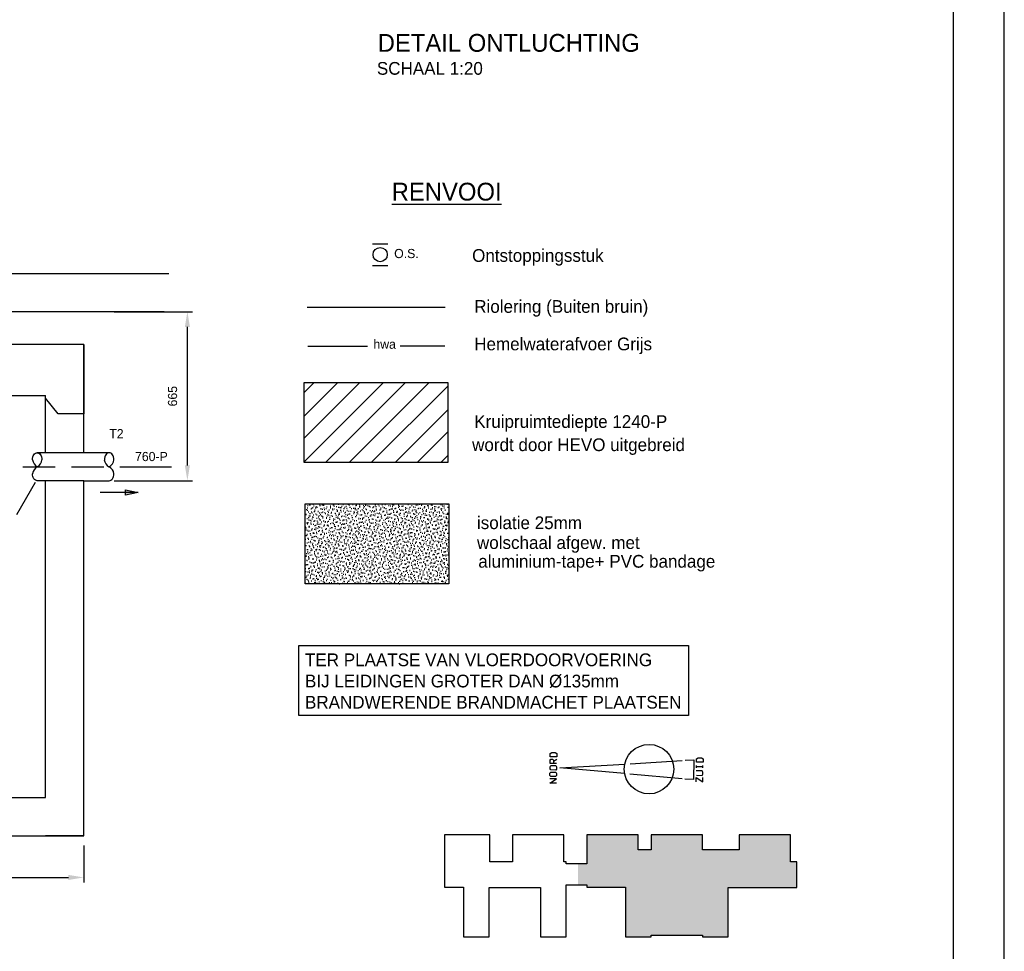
# Model space of a CAD drawing. Extents: x -34830 to 349597, y -3304 to 731056.
# Tile 36 of 48: x 99560 to 118900, y 6613 to 24914. Entities that reach past the tile are written whole.
import ezdxf

# ---------------------------------------------------------------- set-up
doc = ezdxf.new("R2010")
doc.units = 0
doc.header["$LTSCALE"] = 100
for name, pattern in [('2322121', [2000, 1000, 1000]), ('2322122', [47, 40, -7]), ('CENTER4', [5, 3.125, -0.625, 0.625, -0.625]), ('HIDDEN', [9.525, 6.35, -3.175])]:
    doc.linetypes.add(name, pattern=pattern)
doc.layers.get('0').update_dxf_attribs({"linetype": 'CONTINUOUS'})
doc.layers.get('DEFPOINTS').update_dxf_attribs({"linetype": 'CONTINUOUS'})
for name, color, linetype in [('00KAD025', 2, 'CONTINUOUS'), ('00KAD070', 5, 'CONTINUOUS'), ('15', 6, 'CONTINUOUS'), ('AL$1----_ALGEMEEN', 7, 'CONTINUOUS'), ('AL$2----_RENVOOI', 7, 'CONTINUOUS'), ('AL$5----_NOORDPIJL', 7, 'CONTINUOUS'), ('AL24----', 7, 'CONTINUOUS'), ('BL$4----', 7, 'CONTINUOUS'), ('BOUW', 8, 'CONTINUOUS'), ('WL522---', 4, 'CONTINUOUS'), ('WL523---', 4, 'CONTINUOUS'), ('WL561---', 4, 'CONTINUOUS'), ('WL5627--', 4, 'CONTINUOUS'), ('WL570---', 3, 'CONTINUOUS'), ('WL570---_TOEVOER', 3, 'CONTINUOUS'), ('WL740---', 4, 'CONTINUOUS'), ('WM521---', 1, 'CONTINUOUS')]:
    doc.layers.add(name, color=color, linetype=linetype)
doc.styles.add('BURO-018', font='BUROFONT.shx', dxfattribs={"height": 180})
doc.styles.add('BURO-025', font='BUROFONT.shx', dxfattribs={"height": 250})
doc.styles.add('BURO-035', font='BUROFONT.shx', dxfattribs={"height": 350})
doc.dimstyles.new('CEES', dxfattribs={"dimscale": 100, "dimtxt": 3, "dimasz": 3, "dimexe": 1, "dimexo": 1, "dimgap": 1.5, "dimtad": 0, "dimdec": 0, "dimzin": 0, "dimtxsty": 'BURO-018', "dimcen": -3, "dimdle": 1.25, "dimclrd": 1, "dimclre": 1, "dimclrt": 1, "dimazin": 3, "dimtfac": 0.75, "dimtdec": 0, "dimtofl": 0, "dimtmove": 0, "dimatfit": 3, "dimtvp": 1.5, "dimtolj": 1, "dimtzin": 0})

# ---------------------------------------------------------------- blocks, each defined once
blk = doc.blocks.new('A$C2E552FE1')
at = {"layer": 'WL570---_TOEVOER', "linetype": 'CENTER4'}
blk.add_hatch(color=8, dxfattribs=at).paths.add_polyline_path([(5770, 1230), (5664, 1230), (5664, 1671), (4825, 1671), (4825, 1426), (4226, 1426), (4226, 1671), (3386, 1671), (3386, 1426), (3170, 1426), (3170, 1671), (2330, 1671), (2330, 1199), (2190, 1199), (2190, 854), (2330, 854), (2330, 813), (2967, 813), (2967, 0), (3387, 0), (3387, 30), (4225, 30), (4225, 0), (4646, 0), (4646, 809), (5770, 809)])
at = {"layer": 'AL$1----_ALGEMEEN', "color": 8}
blk.add_circle((3350, 2747), 405, dxfattribs=at)
at = {"layer": 'AL$2----_RENVOOI', "color": 8}
blk.add_lwpolyline([(0, 1671), (0, 813), (315, 813), (315, 0), (735, 0), (735, 809), (1573, 809), (1573, 0), (1994, 0), (1994, 854), (2330, 854), (2330, 813), (2967, 813), (2967, 0), (3387, 0), (3387, 30), (4225, 30), (4225, 0), (4646, 0), (4646, 809), (5770, 809), (5770, 1230), (5664, 1230), (5664, 1671), (4825, 1671), (4825, 1426), (4226, 1426), (4226, 1671), (3386, 1671), (3386, 1426), (3170, 1426), (3170, 1671), (2330, 1671), (2330, 1199), (1994, 1199), (1994, 1230), (1956, 1230), (1956, 1671), (1117, 1671), (1117, 1230), (743, 1230), (743, 1671)], close=True, dxfattribs=at)
at = {"layer": 'AL$5----_NOORDPIJL', "color": 8}
for points in [[(1838, 2840), (1730, 2841), (1731, 2895), (1744, 2913), (1771, 2912), (1785, 2895), (1784, 2841)], [(1839, 2948), (1731, 2949), (1732, 3003), (1759, 3020), (1813, 3020), (1840, 3002), (1839, 2948)], [(1784, 2876), (1839, 2910)], [(4234, 2860), (4126, 2862), (4127, 2915), (4154, 2932), (4208, 2932), (4234, 2914), (4234, 2860)], [(1823, 2732), (1742, 2733), (1729, 2751), (1729, 2787), (1743, 2805), (1824, 2804), (1837, 2786), (1837, 2749), (1823, 2732)], [(2951, 2673), (1892, 2767), (2953, 2831)], [(3039, 2836), (3895, 2888)], [(3939, 2892), (4081, 2899), (4077, 2575), (3935, 2585)], [(4125, 2770), (4125, 2806)], [(4125, 2790), (4233, 2788)], [(4232, 2769), (4233, 2805)], [(1833, 2516), (1725, 2518), (1834, 2588), (1726, 2589)], [(1821, 2624), (1740, 2625), (1727, 2643), (1728, 2679), (1741, 2697), (1822, 2696), (1836, 2678), (1835, 2642), (1821, 2624)], [(3891, 2590), (3037, 2666)], [(4122, 2539), (4123, 2610), (4229, 2538), (4230, 2609)], [(4125, 2647), (4217, 2645), (4231, 2663), (4231, 2699), (4218, 2717), (4124, 2718)]]:
    blk.add_lwpolyline(points, dxfattribs=at)
blk = doc.blocks.new('*D119')
at = {"color": 1, "linetype": 'BYBLOCK'}
for p, q in [((92718, 8719), (92718, 7964)), ((100818, 8692), (100818, 7964)), ((93018, 8064), (100518, 8064))]:
    blk.add_line(p, q, dxfattribs=at)
for points in [[(93018, 8114), (93018, 8014), (92718, 8064)], [(100518, 8114), (100518, 8014), (100818, 8064)]]:
    blk.add_solid(points, dxfattribs=at)
at = {"layer": 'DEFPOINTS', "color": 0, "linetype": 'BYBLOCK'}
for p in [(92718, 8819), (100818, 8792), (100818, 8064)]:
    blk.add_point(p, dxfattribs=at)
at = {"color": 1, "linetype": 'BYBLOCK', "insert": (96768, 8347), "char_height": 180, "attachment_point": 5, "style": 'BURO-018'}
blk.add_mtext('\\A1;1620', dxfattribs=at)
blk = doc.blocks.new('LU-PIJL7')
at = {"color": 0, "linetype": 'CONTINUOUS'}
for p, q in [((0, 0), (-15, 0)), ((-5, -1), (-5, 1)), ((-5, 1), (0, 0)), ((0, 0), (-5, -1))]:
    blk.add_line(p, q, dxfattribs=at)
blk.add_solid([(-5, 1), (-5, -1), (0, 0)], dxfattribs=at)
blk = doc.blocks.new('*D124')
at = {"color": 1, "linetype": 'BYBLOCK'}
for p, q in [((101418, 19178), (102954, 19178)), ((102854, 16157), (102854, 18878)), ((101418, 15857), (102954, 15857))]:
    blk.add_line(p, q, dxfattribs=at)
for points in [[(102804, 18878), (102904, 18878), (102854, 19178)], [(102804, 16157), (102904, 16157), (102854, 15857)]]:
    blk.add_solid(points, dxfattribs=at)
at = {"layer": 'DEFPOINTS', "color": 0, "linetype": 'BYBLOCK'}
for p in [(101318, 19178), (102854, 19178), (101318, 15857)]:
    blk.add_point(p, dxfattribs=at)
at = {"color": 1, "linetype": 'BYBLOCK', "insert": (102563, 17518), "char_height": 180, "attachment_point": 5, "rotation": 90, "style": 'BURO-018'}
blk.add_mtext('\\A1;665', dxfattribs=at)

msp = doc.modelspace()

# ---------------------------------------------------------------- hatches: boundary and pattern name
at = {"layer": 'WL5627--'}
h = msp.add_hatch(dxfattribs=at)
h.set_pattern_fill('GESTORT', color=6, scale=5, style=0)
h.set_pattern_definition([(17, (-10889.96, -18904.096), (25.787455, 79.82761), [0, -81.6, -46.2, 0, -67.2]), (48, (-10889.96, -18904.096), (-18.41558, 81.171833), [0, -80.8, 0, -82.4, 0, -66.4]), (71, (-10889.96, -18904.096), (-47.911577, 67.26307), [0, -80, 0, -48, -65.8])])
h.paths.add_polyline_path([(107987.8, 13834.8), (107987.8, 15406.3), (105168.6, 15406.3), (105168.6, 13834.8)])

# ---------------------------------------------------------------- linework, layer by layer
at = {"color": 2, "linetype": 'CONTINUOUS'}
for p, q in [((106490.8, 20513.2), (106790.8, 20513.2)), ((106490.8, 20085.8), (106790.8, 20085.8))]:
    msp.add_line(p, q, dxfattribs=at)
at = {"layer": '00KAD025', "linetype": 'CONTINUOUS'}
msp.add_line((118900, -3303.5), (118900, 80796.5), dxfattribs=at)
at = {"layer": '00KAD070', "linetype": 'CONTINUOUS'}
msp.add_line((117900, -2303.5), (117900, 79796.5), dxfattribs=at)
at = {"layer": '15', "color": 8}
for p, q in [((105149.8, 16694.8), (106242.2, 17787.2)), ((105149.8, 16229.4), (106707.6, 17787.2)), ((105149.8, 17127.5), (105809.6, 17787.2)), ((105149.8, 17592.8), (105344.2, 17787.2)), ((105568.7, 16215.7), (107140.2, 17787.2)), ((106034.1, 16215.7), (107605.6, 17787.2)), ((106466.8, 16215.7), (107969, 17718)), ((106932.1, 16215.7), (107969, 17252.6)), ((107364.8, 16215.7), (107969, 16820)), ((107830.2, 16215.7), (107969, 16354.6))]:
    msp.add_line(p, q, dxfattribs=at)
at = {"layer": 'AL24----', "color": 3}
msp.add_line((100817.8, 15857.3), (99902.6, 15857.3), dxfattribs=at)
at = {"layer": 'BL$4----'}
for p, q in [((88999.1, 19927.7), (102492.6, 19927.7)), ((102399.7, 19177.7), (88465.7, 19177.7))]:
    msp.add_line(p, q, dxfattribs=at)
at = {"layer": 'BL$4----', "color": 3}
for p, q in [((100817.8, 18532.3), (92717.8, 18532.3)), ((100817.8, 18532.3), (100817.8, 17169.9)), ((100817.8, 16407.3), (100817.8, 18532.3)), ((93467.8, 17532.3), (100067.8, 17532.3)), ((100067.8, 16407.3), (100067.8, 17532.3)), ((100317.8, 17169.9), (100067.8, 17482.3)), ((100817.8, 17169.9), (100317.8, 17169.9)), ((100817.8, 17169.9), (100317.8, 17169.9)), ((101317.8, 16407.3), (99902.6, 16407.3)), ((100817.8, 15857.3), (100042.8, 15857.3)), ((100067.8, 9632.3), (100067.8, 15857.3)), ((100817.8, 8882.3), (100817.8, 15857.3)), ((100817.8, 15857.3), (101317.8, 15857.3)), ((93467.8, 9632.3), (100067.8, 9632.3)), ((92717.8, 8882.3), (100817.8, 8882.3)), ((100817.8, 8882.3), (100067.8, 8882.3))]:
    msp.add_line(p, q, dxfattribs=at)
at = {"layer": 'BL$4----', "color": 1, "linetype": 'HIDDEN'}
msp.add_line((99625, 16132.3), (101600.4, 16132.3), dxfattribs=at)
at = {"layer": 'BL$4----', "color": 1, "linetype": 'CONTINUOUS'}
msp.add_line((101600.4, 16132.3), (102541.2, 16132.3), dxfattribs=at)
at = {"layer": 'BL$4----', "color": 3}
for points in [[(99812.2, 16269.8, -0.0680219), (99819.7, 16324.4, -0.0802608), (99839.3, 16367, -0.1070853), (99871.4, 16397.8, -0.1388969), (99904.7, 16407.3, -0.1388969), (99937.9, 16397.8, -0.1070853), (99970, 16367, -0.0802608), (99989.7, 16324.4, -0.0680219), (99997.1, 16269.8, -0.0680219)], [(101410.3, 16269.8, 0.0680219), (101402.8, 16324.5, 0.0802608), (101383.2, 16367.1, 0.1070853), (101351.1, 16397.9, 0.1388969), (101317.8, 16407.3, 0.1388969), (101284.6, 16397.9, 0.1070853), (101252.4, 16367.1, 0.0802608), (101232.8, 16324.5, 0.0680219), (101225.4, 16269.8, 0.0680219)], [(99904.7, 15857.3, -0.1388969), (99871.4, 15866.7, -0.1070853), (99839.3, 15897.5, -0.0802608), (99819.7, 15940.1, -0.0680219), (99812.2, 15994.8, -0.0680219)], [(101317.8, 15857.3, 0.1388969), (101351.1, 15866.8, 0.1070853), (101383.2, 15897.6, 0.0802608), (101402.8, 15940.2, 0.0680219), (101410.3, 15994.8, 0.0680219)]]:
    msp.add_lwpolyline(points, format="xyb", dxfattribs=at)
for centre, start, end in [((99996.6, 16293.9), 187.45943, 240.38172), ((99812.8, 16293.9), 299.61828, 352.54057), ((101403.8, 16293.9), 187.45943, 240.38172), ((101225.9, 16294), 299.61828, 352.54057), ((99996.6, 15970.6), 119.61828, 172.54057), ((101225.9, 15970.7), 7.45943, 60.38172)]:
    msp.add_arc(centre, 185.9, start, end, dxfattribs=at)
at = {"layer": 'WL522---', "linetype": '2322121'}
msp.add_line((105204.6, 19266), (107916.6, 19266), dxfattribs=at)
at = {"layer": 'WL523---', "linetype": '2322122'}
for p, q in [((105221.2, 18500.2), (106394.5, 18500.2)), ((107034.8, 18504.4), (107913.7, 18504.4))]:
    msp.add_line(p, q, dxfattribs=at)
at = {"layer": 'WL5627--', "color": 1}
msp.add_lwpolyline([(105168.6, 15406.3), (107987.8, 15406.3), (107987.8, 13834.8), (105168.6, 13834.8)], close=True, dxfattribs=at)
at = {"layer": 'WL570---_TOEVOER', "color": 1}
msp.add_line((99865.6, 15820.4), (99495.3, 15185.9), dxfattribs=at)
at = {"layer": 'WL740---', "color": 2}
msp.add_circle((106640.8, 20299.5), 139.2, dxfattribs=at)
at = {"layer": 'WM521---'}
for p, q in [((105149.8, 16215.7), (105149.8, 17787.2)), ((105149.8, 17787.2), (107969, 17787.2)), ((107969, 17787.2), (107969, 16215.7)), ((107969, 16215.7), (105149.8, 16215.7)), ((105040.8, 12622.1), (112694.4, 12622.1)), ((105040.8, 11248.1), (105040.8, 12622.1)), ((112694.4, 12622.1), (112694.4, 11248.1)), ((112694.4, 11248.1), (105040.8, 11248.1))]:
    msp.add_line(p, q, dxfattribs=at)

# ---------------------------------------------------------------- block references
at = {"layer": 'BL$4----', "color": 1, "linetype": 'CONTINUOUS', "xscale": 50, "yscale": 50, "zscale": 50}
msp.add_blockref('LU-PIJL7', (101890.1, 15625.8), dxfattribs=at)
at = {"layer": 'WL561---', "xscale": 1.2, "yscale": 1.2, "zscale": 1.2}
msp.add_blockref('A$C2E552FE1', (107901.7, 6895.3), dxfattribs=at)

# ---------------------------------------------------------------- texts
at = {"layer": 'BL$4----', "color": 1, "style": 'BURO-018'}
msp.add_text('760-P', height=180, dxfattribs=at).set_placement((101825.8, 16243.2))
at = {"layer": 'BOUW', "color": 3, "linetype": 'CONTINUOUS', "style": 'BURO-035'}
msp.add_text('%%uRENVOOI', height=350, dxfattribs=at).set_placement((106867.2, 21361.2))
at = {"layer": 'BOUW', "color": 2, "linetype": 'CONTINUOUS', "style": 'BURO-025'}
for s, p in [('Ontstoppingsstuk', (108446.3, 20157.2)), ('Riolering (Buiten bruin)', (108488.2, 19155.9)), ('Hemelwaterafvoer Grijs', (108488.2, 18419.4)), ('Kruipruimtediepte 1240-P', (108488.2, 16895.4)), ('wordt door HEVO uitgebreid', (108446.3, 16439.4)), ('isolatie 25mm', (108541.9, 14907.1)), ('wolschaal afgew. met', (108541.9, 14517.1)), ('aluminium-tape+ PVC bandage', (108568.3, 14149.3))]:
    msp.add_text(s, height=250, dxfattribs=at).set_placement(p)
at = {"layer": 'BOUW', "color": 1, "linetype": 'CONTINUOUS', "style": 'BURO-018'}
msp.add_text('hwa', height=180, dxfattribs=at).set_placement((106507.8, 18450))
at = {"layer": 'WL570---', "color": 3, "style": 'BURO-035'}
msp.add_text('DETAIL ONTLUCHTING', height=350, dxfattribs=at).set_placement((106592.1, 24284))
at = {"layer": 'WL570---', "color": 2, "linetype": 'CONTINUOUS', "style": 'BURO-025'}
msp.add_text('SCHAAL 1:20', height=250, dxfattribs=at).set_placement((106576.1, 23832.9))
at = {"layer": 'WL570---_TOEVOER', "color": 1, "style": 'BURO-018'}
msp.add_text('T2', height=180, dxfattribs=at).set_placement((101320.3, 16692.7))
at = {"layer": 'WL740---', "color": 1, "style": 'BURO-018'}
msp.add_text('O.S.', height=180, dxfattribs=at).set_placement((106915.9, 20231))
at = {"layer": 'WM521---', "color": 2, "style": 'BURO-025'}
for s, p in [('TER PLAATSE VAN VLOERDOORVOERING', (105164.4, 12214.4)), ('BIJ LEIDINGEN GROTER DAN %%C135mm', (105164.4, 11797.7)), ('BRANDWERENDE BRANDMACHET PLAATSEN', (105164.4, 11381.1))]:
    msp.add_text(s, height=250, dxfattribs=at).set_placement(p)

# ---------------------------------------------------------------- dimensions: what is measured, and where the dimension line sits
at = {"layer": 'BL$4----', "color": 1, "linetype": 'CONTINUOUS'}
dim = msp.add_linear_dim(base=(100817.8, 8063.6), p1=(92717.8, 8818.7), p2=(100817.8, 8792.3), text='1620', dimstyle='CEES', dxfattribs=at)
dim.commit()
dim.dimension.update_dxf_attribs({"geometry": '*D119', "text_midpoint": (96767.8, 8063.6), "dimtype": 160})
at = {"layer": 'WL570---_TOEVOER'}
dim = msp.add_linear_dim(base=(102854.4, 19177.7), p1=(101317.8, 15857.3), p2=(101317.8, 19177.7), angle=90, text='665', dimstyle='CEES', dxfattribs=at)
dim.commit()
dim.dimension.update_dxf_attribs({"geometry": '*D124', "text_midpoint": (102563.3, 17517.5)})

doc.saveas('drawing.dxf')
